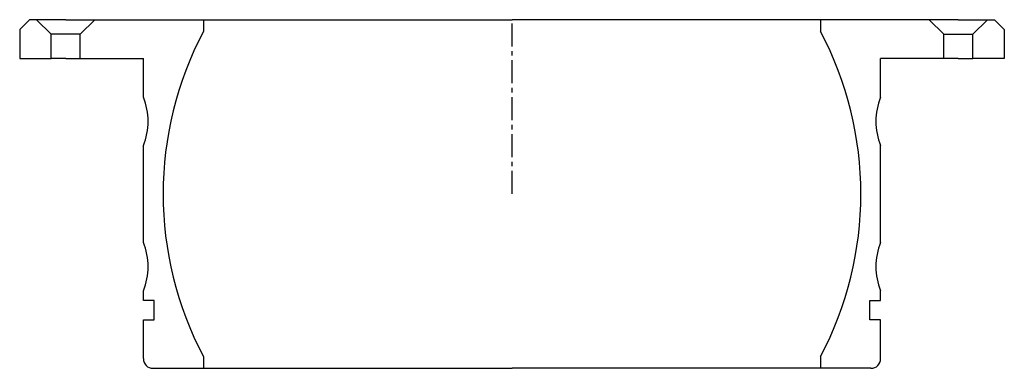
# Model space of a CAD drawing. Extents: x -102 to 102, y -36 to 36.
import ezdxf

# ---------------------------------------------------------------- set-up
doc = ezdxf.new("R2010")
doc.units = 0
doc.header["$LTSCALE"] = 0.15
doc.linetypes.add('CENTER', pattern=[50.8, 31.75, -6.35, 6.35, -6.35])
doc.layers.get('0').update_dxf_attribs({"linetype": 'CONTINUOUS'})
doc.layers.add('CENTER', color=9, linetype='CENTER')

# ---------------------------------------------------------------- blocks, each defined once
blk = doc.blocks.new('7T4-0-B')
at = {"linetype": 'Continuous'}
for p, q in [((-99.6, 36), (-101.6, 34)), ((-98.1, 36), (-99.6, 36)), ((-92.1, 36), (-98.1, 36)), ((-98.1, 36), (-95.1, 33)), ((-92.1, 36), (-86.1, 36)), ((-86.1, 36), (-89.1, 33)), ((-86.1, 36), (-63.7, 36)), ((-63.7, 36), (-63.7, 33.56)), ((86.1, 36), (63.7, 36)), ((63.7, 36), (63.7, 33.56)), ((92.1, 36), (86.1, 36)), ((86.1, 36), (89.1, 33)), ((92.1, 36), (98.1, 36)), ((98.1, 36), (95.1, 33)), ((98.1, 36), (99.6, 36)), ((99.6, 36), (101.6, 34)), ((-101.6, 34), (-101.6, 28)), ((-89.1, 33), (-95.1, 33)), ((-95.1, 28), (-95.1, 33)), ((-89.1, 28), (-89.1, 33)), ((89.1, 28), (89.1, 33)), ((89.1, 33), (95.1, 33)), ((95.1, 28), (95.1, 33)), ((101.6, 34), (101.6, 28)), ((-101.6, 28), (-95.1, 28)), ((-92.1, 28), (-95.1, 28)), ((-92.1, 28), (-89.1, 28)), ((-89.1, 28), (-76.08, 28)), ((89.1, 28), (76.08, 28)), ((92.1, 28), (89.1, 28)), ((92.1, 28), (95.1, 28)), ((101.6, 28), (95.1, 28)), ((-63.7, -33.56), (-63.7, -36)), ((63.7, -33.56), (63.7, -36)), ((-74.08, -36), (-63.7, -36)), ((74.08, -36), (63.7, -36))]:
    blk.add_line(p, q, dxfattribs=at)
for p, q in [((-63.7, 36), (0, 36)), ((63.7, 36), (0, 36)), ((-76.08, 20), (-76.08, 28)), ((76.08, 20), (76.08, 28)), ((-76.08, -10), (-76.08, 10)), ((76.08, -10), (76.08, 10)), ((-76.08, -22), (-76.08, -20)), ((76.08, -22), (76.08, -20)), ((-73.83, -22), (-76.08, -22)), ((-73.83, -26), (-73.83, -22)), ((73.83, -26), (73.83, -22)), ((73.83, -22), (76.08, -22)), ((-76.08, -34), (-76.08, -26)), ((-76.08, -26), (-73.83, -26)), ((76.08, -26), (73.83, -26)), ((76.08, -34), (76.08, -26)), ((-63.7, -36), (0, -36)), ((63.7, -36), (0, -36))]:
    blk.add_line(p, q)
for centre, radius, start, end in [((0, 0), 72, 152.2174, 207.7826), ((0, 0), 72, 332.2174, 27.7826), ((-88.08, 15), 13, 337.3801, 22.6199), ((88.08, 15), 13, 157.3801, 202.6199), ((-88.08, -15), 13, 337.3801, 22.6199), ((88.08, -15), 13, 157.3801, 202.6199)]:
    blk.add_arc(centre, radius, start, end)
for centre, start, end in [((-74.08, -34), 180, 270), ((74.08, -34), 270, 0)]:
    blk.add_arc(centre, 2, start, end, dxfattribs=at)
at = {"layer": 'CENTER'}
blk.add_line((0, 0), (0, 36), dxfattribs=at)

msp = doc.modelspace()

# ---------------------------------------------------------------- block references
msp.add_blockref('7T4-0-B', (0, 0))

doc.saveas('drawing.dxf')
